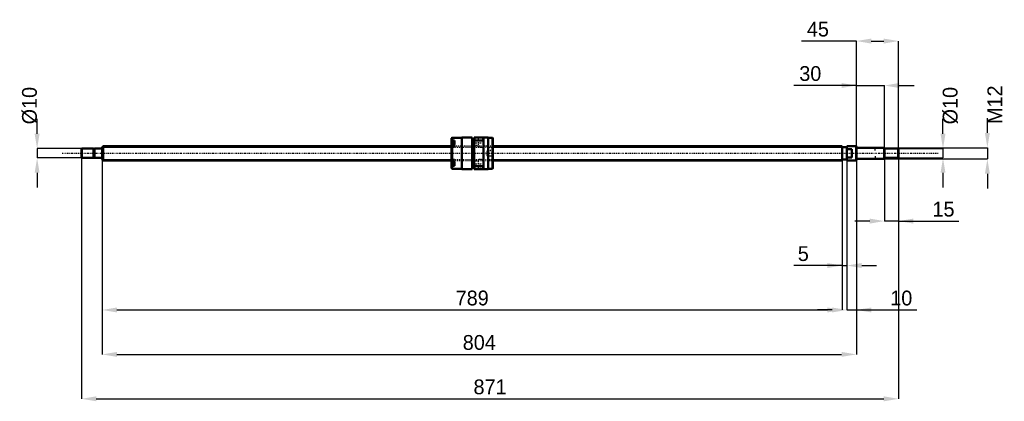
# Model space of a CAD drawing. Header units: millimetres. Extents: x -88 to 962, y -264 to 142.
import ezdxf

# ---------------------------------------------------------------- set-up
doc = ezdxf.new("R2010")
doc.units = ezdxf.units.MM
doc.linetypes.add('Center', pattern=[1.5, 0.45, -0.5, 0.05, -0.5])
doc.linetypes.add('Dashed', pattern=[2, 1, -1])
for name, color, linetype, lineweight in [('2d ConnectionPoints', 7, 'Continuous', 50), ('AM_0', 7, 'Continuous', 50), ('AM_4', 3, 'Continuous', 25), ('AM_5', 3, 'Continuous', 25), ('AM_7', 7, 'Center', 25), ('AM_9', 6, 'Dashed', 25)]:
    doc.layers.add(name, color=color, linetype=linetype, lineweight=lineweight)
doc.dimstyles.new('ISO-25', dxfattribs={"dimtxt": 2.5, "dimasz": 2.5, "dimexe": 1.25, "dimexo": 0.625, "dimtad": 1, "dimtxsty": 'Standard', "dimcen": 2.5, "dimadec": 0, "dimazin": 0, "dimtfac": 1, "dimtmove": 0, "dimatfit": 3, "dimfxl": 0, "dimarcsym": 0})

# ---------------------------------------------------------------- blocks, each defined once
blk = doc.blocks.new('1_BNK_1510_5_6G0_871LC5Y0_Nut_0_in_BNK1510_5_6G0_871LC5Y_416_50__0')
at = {"layer": 'AM_0'}
for p, q in [((373, 16.5), (372.5, 16)), ((372.5, 16), (372.5, -16)), ((372.5, 13.1), (373, 13.5)), ((375.5, 12.1), (372.8, 12.1)), ((383.5, 16.5), (373, 16.5)), ((373, 16.5), (373, 13.5)), ((375.5, 13.5), (373, 13.5)), ((375.5, 13.5), (375.5, 9.5)), ((394.5, 17), (383.5, 17)), ((383.5, 17), (383.5, -17)), ((394.5, 17), (394.5, -17)), ((396.5, 15.3), (394.5, 15.3)), ((411.5, 17), (396.5, 17)), ((396.5, 17), (396.5, -17)), ((396.5, 12.6), (397, 13.7)), ((397, 17), (397, 13.7)), ((397, 13.7), (406, 13.7)), ((406, 17), (406, 13.7)), ((406, 13.7), (406.5, 12.6)), ((406.5, 17), (406.5, -17)), ((411.5, 17), (411.5, -17)), ((416, 16.5), (411.5, 16.5)), ((416.5, 16), (416, 16.5)), ((416, 16.5), (416, -16.5)), ((416.5, 16), (416.5, -16)), ((373, 9.5), (372.5, 9.1)), ((375.5, 9.5), (373, 9.5)), ((373, 9.5), (373, -9.5)), ((372.5, -9.1), (373, -9.5)), ((375.5, -9.5), (373, -9.5)), ((375.5, -9.5), (375.5, -13.5)), ((373, -13.5), (372.5, -13.1)), ((372.5, -16), (373, -16.5)), ((372.8, -12.1), (375.5, -12.1)), ((375.5, -13.5), (373, -13.5)), ((373, -13.5), (373, -16.5)), ((373, -16.5), (383.5, -16.5)), ((383.5, -17), (394.5, -17)), ((394.5, -15.3), (396.5, -15.3)), ((397, -13.7), (396.5, -12.6)), ((396.5, -17), (411.5, -17)), ((397, -13.7), (397, -17)), ((406, -13.7), (397, -13.7)), ((406.5, -12.6), (406, -13.7)), ((406, -13.7), (406, -17)), ((411.5, -16.5), (416, -16.5)), ((416, -16.5), (416.5, -16))]:
    blk.add_line(p, q, dxfattribs=at)
for centre, start, end in [((372.8, 11.8), 90, 180), ((372.8, -11.8), 180, 270)]:
    blk.add_arc(centre, 0.275, start, end, dxfattribs=at)
at = {"layer": 'AM_4'}
for p, q in [((372.8, 12.1), (372.8, 9.3)), ((372.8, -9.3), (372.8, -12.1))]:
    blk.add_line(p, q, dxfattribs=at)
at = {"layer": 'AM_5', "linetype": 'Dashed'}
for p, q in [((410.8, 2.6), (411.5, 3)), ((416.5, 3), (411.5, 3)), ((411.5, 3), (411.5, -3)), ((410.8, -2.6), (411.5, -3)), ((416.5, -3), (411.5, -3))]:
    blk.add_line(p, q, dxfattribs=at)
at = {"layer": 'AM_7'}
for p, q in [((396, 11.3), (407, 11.3)), ((372.4, 9.4), (375.6, 9.4)), ((372.4, -9.4), (375.6, -9.4)), ((396, -11.3), (407, -11.3))]:
    blk.add_line(p, q, dxfattribs=at)
at = {"layer": 'AM_9'}
for p, q in [((375.5, 11.4), (372.5, 11.4)), ((374.4, 10.8), (372.5, 10.8)), ((374.4, 10.8), (374.4, 8)), ((401, 14), (396.5, 14)), ((406.5, 16), (401, 16)), ((401, 16), (401, 6.5)), ((374.4, 10.4), (372.5, 10.4)), ((374.4, 9.7), (372.5, 9.7)), ((374.4, 9), (372.5, 9)), ((374.4, 8.3), (372.5, 8.3)), ((374.4, 8), (372.5, 8)), ((416.5, 7.5), (372.5, 7.5)), ((375.5, 7.4), (372.5, 7.4)), ((372.5, 6.5), (375.5, 6.5)), ((372.8, 9.3), (372.8, 6.6)), ((372.8, 6.6), (375.5, 6.6)), ((375.5, 9.5), (375.5, 6.5)), ((396.5, 8.5), (401, 8.5)), ((401, 6.5), (406.5, 6.5)), ((410.5, 2.6), (409, 0)), ((409, 0), (410.5, -2.6)), ((416.1, 2.6), (410.5, 2.6)), ((410.5, 2.6), (410.5, -2.6)), ((416.5, 3), (416.1, 2.6)), ((416.1, 2.6), (416.1, -2.6)), ((375.5, -6.5), (372.5, -6.5)), ((375.5, -7.4), (372.5, -7.4)), ((372.5, -7.5), (416.5, -7.5)), ((374.4, -8), (372.5, -8)), ((374.4, -8.3), (372.5, -8.3)), ((374.4, -9), (372.5, -9)), ((374.4, -9.7), (372.5, -9.7)), ((374.4, -10.4), (372.5, -10.4)), ((375.5, -6.6), (372.8, -6.6)), ((372.8, -6.6), (372.8, -9.3)), ((374.4, -8), (374.4, -10.8)), ((375.5, -6.5), (375.5, -9.5)), ((401, -8.5), (396.5, -8.5)), ((406.5, -6.5), (401, -6.5)), ((401, -6.5), (401, -16)), ((410.5, -2.6), (416.1, -2.6)), ((416.1, -2.6), (416.5, -3)), ((374.4, -10.8), (372.5, -10.8)), ((375.5, -11.4), (372.5, -11.4)), ((396.5, -14), (401, -14)), ((401, -16), (406.5, -16))]:
    blk.add_line(p, q, dxfattribs=at)
for centre, start, end in [((372.8, 6.9), 180, 270), ((372.8, -6.9), 90, 180)]:
    blk.add_arc(centre, 0.275, start, end, dxfattribs=at)
blk = doc.blocks.new('2_BNK_1510_5_6G0_871LC5Y_Shaft_0_in_BNK1510_5_6G0_871LC5Y_416_50__0')
at = {"layer": 'AM_0'}
for p, q in [((-21.5, 5), (-22, 4.5)), ((-22, 4.5), (-22, -4.5)), ((-9.15, 5), (-21.5, 5)), ((-21.5, 5), (-21.5, -5)), ((-9.15, 5), (-9.15, -5)), ((-8, 4.8), (-9.15, 4.8)), ((-0.2, 5), (-8, 5)), ((-8, 5), (-8, -5)), ((0.92, 7.5), (0, 6.58)), ((0, 6.58), (0, -6.58)), ((372.5, 7.5), (0.92, 7.5)), ((0.92, 7.5), (0.92, -7.5)), ((789, 7.5), (416.5, 7.5)), ((789, 7.5), (789, -7.5)), ((794, 6.5), (789, 6.5)), ((794, 7.5), (794, -7.5)), ((803.8, 7.5), (794, 7.5)), ((799, 4.5), (794, 4.5)), ((799, 4.5), (799, -4.5)), ((804, 7.3), (803.8, 7.5)), ((803.8, 7.5), (803.8, -7.5)), ((804, 7.3), (804, -7.3)), ((833.5, 6), (804.2, 6)), ((834, 5.5), (833.5, 6)), ((833.5, 6), (833.5, -6)), ((834, 5.5), (834, -5.5)), ((848.5, 5), (834, 5)), ((849, 4.5), (848.5, 5)), ((848.5, 5), (848.5, -5)), ((849, 4.5), (849, -4.5)), ((-22, -4.5), (-21.5, -5)), ((-21.5, -5), (-9.15, -5)), ((-9.15, -4.8), (-8, -4.8)), ((-8, -5), (-0.2, -5)), ((0, -6.58), (0.92, -7.5)), ((0.92, -7.5), (372.5, -7.5)), ((416.5, -7.5), (789, -7.5)), ((789, -6.5), (794, -6.5)), ((794, -4.5), (799, -4.5)), ((794, -7.5), (803.8, -7.5)), ((803.8, -7.5), (804, -7.3)), ((804.2, -6), (833.5, -6)), ((833.5, -6), (834, -5.5)), ((834, -5), (848.5, -5)), ((848.5, -5), (849, -4.5))]:
    blk.add_line(p, q, dxfattribs=at)
for centre, start, end in [((-0.2, 5.2), 270, 0), ((804.2, 6.2), 180, 270), ((-0.2, -5.2), 360, 90), ((804.2, -6.2), 90, 180)]:
    blk.add_arc(centre, 0.2, start, end, dxfattribs=at)
at = {"layer": 'AM_4'}
for p, q in [((-0.2, 5), (-0.2, -5)), ((804.2, 6), (804.2, -6))]:
    blk.add_line(p, q, dxfattribs=at)
at = {"layer": 'AM_5'}
for p, q in [((0, 6.58), (372.5, 6.58)), ((416.5, 6.58), (789, 6.58)), ((789, 3.75), (789, 6.58)), ((834, 5.3865), (824, 5.3865)), ((824, 3), (824, 5.3865)), ((0, -6.58), (372.5, -6.58)), ((416.5, -6.58), (789, -6.58)), ((789, -3.75), (789, -6.58)), ((824, -3), (824, -5.3865)), ((834, -5.3865), (824, -5.3865))]:
    blk.add_line(p, q, dxfattribs=at)
at = {"layer": 'AM_5', "linetype": 'Dashed'}
for p, q in [((372.5, 6.58), (416.5, 6.58)), ((372.5, -6.58), (416.5, -6.58))]:
    blk.add_line(p, q, dxfattribs=at)
at = {"layer": 'AM_7'}
blk.add_line((-42.45, 0), (891.45, 0), dxfattribs=at)
at = {"layer": 'AM_9'}
for p, q in [((416.5, 7.5), (372.5, 7.5)), ((372.5, -7.5), (416.5, -7.5))]:
    blk.add_line(p, q, dxfattribs=at)
blk = doc.blocks.new('*D3')
at = {"layer": 'AM_5', "color": 0, "lineweight": -2}
for p, q in [((0, -6.58), (0, -166.91)), ((789, -6.58), (789, -166.91)), ((15.78, -166.91), (773.22, -166.91))]:
    blk.add_line(p, q, dxfattribs=at)
at = {"layer": 'AM_5', "color": 0}
for points in [[(15.78, -164.28), (15.78, -169.54), (0, -166.91)], [(773.22, -169.54), (773.22, -164.28), (789, -166.91)]]:
    blk.add_solid(points, dxfattribs=at)
at = {"layer": 'Defpoints', "color": 0}
for p in [(0, -6.58), (789, -6.58), (789, -166.91)]:
    blk.add_point(p, dxfattribs=at)
at = {"layer": 'AM_5', "color": 0, "insert": (394.5, -154.286), "char_height": 15.78, "attachment_point": 5}
blk.add_mtext('789', dxfattribs=at)
blk = doc.blocks.new('*D4')
at = {"layer": 'AM_5', "color": 0, "lineweight": -2}
for p, q in [((0, -6.58), (0, -214.25)), ((804, -7.3), (804, -214.25)), ((15.78, -214.25), (788.22, -214.25))]:
    blk.add_line(p, q, dxfattribs=at)
at = {"layer": 'AM_5', "color": 0}
for points in [[(15.78, -211.62), (15.78, -216.88), (0, -214.25)], [(788.22, -216.88), (788.22, -211.62), (804, -214.25)]]:
    blk.add_solid(points, dxfattribs=at)
at = {"layer": 'Defpoints', "color": 0}
for p in [(0, -6.58), (804, -7.3), (804, -214.25)]:
    blk.add_point(p, dxfattribs=at)
at = {"layer": 'AM_5', "color": 0, "insert": (402, -201.626), "char_height": 15.78, "attachment_point": 5}
blk.add_mtext('804', dxfattribs=at)
blk = doc.blocks.new('*D5')
at = {"layer": 'AM_5', "color": 0, "lineweight": -2}
for p, q in [((-22, -4.5), (-22, -261.59)), ((849, -4.5), (849, -261.59)), ((-6.22, -261.59), (833.22, -261.59))]:
    blk.add_line(p, q, dxfattribs=at)
at = {"layer": 'AM_5', "color": 0}
for points in [[(-6.22, -258.96), (-6.22, -264.22), (-22, -261.59)], [(833.22, -264.22), (833.22, -258.96), (849, -261.59)]]:
    blk.add_solid(points, dxfattribs=at)
at = {"layer": 'Defpoints', "color": 0}
for p in [(-22, -4.5), (849, -4.5), (849, -261.59)]:
    blk.add_point(p, dxfattribs=at)
at = {"layer": 'AM_5', "color": 0, "insert": (413.5, -248.966), "char_height": 15.78, "attachment_point": 5}
blk.add_mtext('871', dxfattribs=at)
blk = doc.blocks.new('*D6')
at = {"layer": 'AM_5', "color": 0, "lineweight": -2}
for p, q in [((834, -5.5), (834, -72.2)), ((849, -4.5), (849, -72.2)), ((818.2, -72.2), (802.4, -72.2)), ((849, -72.2), (834, -72.2)), ((849, -72.2), (913.3, -72.2)), ((864.8, -72.2), (880.6, -72.2))]:
    blk.add_line(p, q, dxfattribs=at)
at = {"layer": 'AM_5', "color": 0}
for points in [[(818.2, -74.9), (818.2, -69.6), (834, -72.2)], [(864.8, -69.6), (864.8, -74.9), (849, -72.2)]]:
    blk.add_solid(points, dxfattribs=at)
at = {"layer": 'Defpoints', "color": 0}
for p in [(834, -5.5), (849, -4.5), (834, -72.2)]:
    blk.add_point(p, dxfattribs=at)
at = {"layer": 'AM_5', "color": 0, "insert": (896.9, -59.6), "char_height": 15.78, "attachment_point": 5}
blk.add_mtext('15', dxfattribs=at)
blk = doc.blocks.new('*D7')
at = {"layer": 'AM_5', "color": 0, "lineweight": -2}
for p, q in [((804, 72.2), (737.4, 72.2)), ((788.2, 72.2), (772.4, 72.2)), ((804, -7.3), (804, 72.2)), ((804, 72.2), (834, 72.2)), ((834, -5.5), (834, 72.2)), ((849.8, 72.2), (865.6, 72.2))]:
    blk.add_line(p, q, dxfattribs=at)
at = {"layer": 'AM_5', "color": 0}
for points in [[(788.2, 69.6), (788.2, 74.9), (804, 72.2)], [(849.8, 74.9), (849.8, 69.6), (834, 72.2)]]:
    blk.add_solid(points, dxfattribs=at)
at = {"layer": 'Defpoints', "color": 0}
for p in [(834, 72.2), (804, -7.3), (834, -5.5)]:
    blk.add_point(p, dxfattribs=at)
at = {"layer": 'AM_5', "color": 0, "insert": (754.9, 84.9), "char_height": 15.78, "attachment_point": 5}
blk.add_mtext('30', dxfattribs=at)
blk = doc.blocks.new('*D8')
at = {"layer": 'AM_5', "color": 0, "lineweight": -2}
for p, q in [((804, 119.6), (745.5, 119.6)), ((804, -7.3), (804, 119.6)), ((819.8, 119.6), (833.2, 119.6)), ((849, -4.5), (849, 119.6))]:
    blk.add_line(p, q, dxfattribs=at)
at = {"layer": 'AM_5', "color": 0}
for points in [[(819.8, 122.2), (819.8, 116.9), (804, 119.6)], [(833.2, 116.9), (833.2, 122.2), (849, 119.6)]]:
    blk.add_solid(points, dxfattribs=at)
at = {"layer": 'Defpoints', "color": 0}
for p in [(849, 119.6), (804, -7.3), (849, -4.5)]:
    blk.add_point(p, dxfattribs=at)
at = {"layer": 'AM_5', "color": 0, "insert": (763, 132.2), "char_height": 15.78, "attachment_point": 5}
blk.add_mtext('45', dxfattribs=at)
blk = doc.blocks.new('*D9')
at = {"layer": 'AM_5', "color": 0, "lineweight": -2}
for p, q in [((794, -7.5), (794, -166.9)), ((804, -7.3), (804, -166.9)), ((778.2, -166.9), (762.4, -166.9)), ((794, -166.9), (804, -166.9)), ((804, -166.9), (868.3, -166.9)), ((819.8, -166.9), (835.6, -166.9))]:
    blk.add_line(p, q, dxfattribs=at)
at = {"layer": 'AM_5', "color": 0}
for points in [[(778.2, -169.5), (778.2, -164.3), (794, -166.9)], [(819.8, -164.3), (819.8, -169.5), (804, -166.9)]]:
    blk.add_solid(points, dxfattribs=at)
at = {"layer": 'Defpoints', "color": 0}
for p in [(794, -7.5), (804, -7.3), (804, -166.9)]:
    blk.add_point(p, dxfattribs=at)
at = {"layer": 'AM_5', "color": 0, "insert": (851.9, -154.3), "char_height": 15.78, "attachment_point": 5}
blk.add_mtext('10', dxfattribs=at)
blk = doc.blocks.new('*D10')
at = {"layer": 'AM_5', "color": 0, "lineweight": -2}
for p, q in [((789, -6.58), (789, -119.57)), ((794, -7.5), (794, -119.57)), ((789, -119.57), (737.452, -119.57)), ((773.22, -119.57), (757.44, -119.57)), ((789, -119.57), (794, -119.57)), ((809.78, -119.57), (825.56, -119.57))]:
    blk.add_line(p, q, dxfattribs=at)
at = {"layer": 'AM_5', "color": 0}
for points in [[(773.22, -122.2), (773.22, -116.94), (789, -119.57)], [(809.78, -116.94), (809.78, -122.2), (794, -119.57)]]:
    blk.add_solid(points, dxfattribs=at)
at = {"layer": 'Defpoints', "color": 0}
for p in [(789, -6.58), (794, -7.5), (794, -119.57)]:
    blk.add_point(p, dxfattribs=at)
at = {"layer": 'AM_5', "color": 0, "insert": (747.446, -106.946), "char_height": 15.78, "attachment_point": 5}
blk.add_mtext('5', dxfattribs=at)
blk = doc.blocks.new('*D11')
at = {"layer": 'AM_5', "color": 0, "lineweight": -2}
for p, q in [((896.34, 20.78), (896.34, 36.56)), ((848.5, 5), (896.34, 5)), ((896.34, 5), (896.34, -5)), ((848.5, -5), (896.34, -5)), ((896.34, -20.78), (896.34, -36.56))]:
    blk.add_line(p, q, dxfattribs=at)
at = {"layer": 'AM_5', "color": 0}
for points in [[(893.71, 20.78), (898.97, 20.78), (896.34, 5)], [(898.97, -20.78), (893.71, -20.78), (896.34, -5)]]:
    blk.add_solid(points, dxfattribs=at)
at = {"layer": 'Defpoints', "color": 0}
for p in [(848.5, 5), (848.5, -5), (896.34, -5)]:
    blk.add_point(p, dxfattribs=at)
at = {"layer": 'AM_5', "color": 0, "insert": (904.23, 50.762), "char_height": 15.78, "attachment_point": 5, "rotation": 90}
blk.add_mtext('Ø10', dxfattribs=at)
blk = doc.blocks.new('*D12')
at = {"layer": 'AM_5', "color": 0, "lineweight": -2}
for p, q in [((943.68, 21.78), (943.68, 37.56)), ((833.5, 6), (943.68, 6)), ((943.68, 6), (943.68, -6)), ((833.5, -6), (943.68, -6)), ((943.68, -21.78), (943.68, -37.56))]:
    blk.add_line(p, q, dxfattribs=at)
at = {"layer": 'AM_5', "color": 0}
for points in [[(941.05, 21.78), (946.31, 21.78), (943.68, 6)], [(946.31, -21.78), (941.05, -21.78), (943.68, -6)]]:
    blk.add_solid(points, dxfattribs=at)
at = {"layer": 'Defpoints', "color": 0}
for p in [(833.5, 6), (833.5, -6), (943.68, -6)]:
    blk.add_point(p, dxfattribs=at)
at = {"layer": 'AM_5', "color": 0, "insert": (951.57, 51.762), "char_height": 15.78, "attachment_point": 5, "rotation": 90}
blk.add_mtext('M12', dxfattribs=at)
blk = doc.blocks.new('*D13')
at = {"layer": 'AM_5', "color": 0, "lineweight": -2}
for p, q in [((-69.34, 20.78), (-69.34, 36.56)), ((-21.5, 5), (-69.34, 5)), ((-69.34, 5), (-69.34, -5)), ((-21.5, -5), (-69.34, -5)), ((-69.34, -20.78), (-69.34, -36.56))]:
    blk.add_line(p, q, dxfattribs=at)
at = {"layer": 'AM_5', "color": 0}
for points in [[(-71.97, 20.78), (-66.71, 20.78), (-69.34, 5)], [(-66.71, -20.78), (-71.97, -20.78), (-69.34, -5)]]:
    blk.add_solid(points, dxfattribs=at)
at = {"layer": 'Defpoints', "color": 0}
for p in [(-21.5, 5), (-69.34, -5), (-21.5, -5)]:
    blk.add_point(p, dxfattribs=at)
at = {"layer": 'AM_5', "color": 0, "insert": (-77.23, 50.762), "char_height": 15.78, "attachment_point": 5, "rotation": 90}
blk.add_mtext('Ø10', dxfattribs=at)

msp = doc.modelspace()

# ---------------------------------------------------------------- linework, layer by layer
at = {"layer": '2d ConnectionPoints'}
for p in [(0, 0), (799, 0)]:
    msp.add_point(p, dxfattribs=at)

# ---------------------------------------------------------------- block references
for name in ['1_BNK_1510_5_6G0_871LC5Y0_Nut_0_in_BNK1510_5_6G0_871LC5Y_416_50__0', '2_BNK_1510_5_6G0_871LC5Y_Shaft_0_in_BNK1510_5_6G0_871LC5Y_416_50__0']:
    msp.add_blockref(name, (0, 0))

# ---------------------------------------------------------------- dimensions: what is measured, and where the dimension line sits
at = {"layer": 'AM_5'}
for base, p1, p2, text, picture, middle in [((849, 119.57), (804, -7.3), (849, -4.5), '45', '*D8', (762.972, 119.57)), ((834, 72.23), (804, -7.3), (834, -5.5), '30', '*D7', (754.932, 72.23)), ((849, -261.59), (-22, -4.5), (849, -4.5), '871', '*D5', (413.5, -261.59)), ((789, -166.91), (0, -6.58), (789, -6.58), '789', '*D3', (394.5, -166.91)), ((804, -214.25), (0, -6.58), (804, -7.3), '804', '*D4', (402, -214.25)), ((794, -119.57), (789, -6.58), (794, -7.5), '5', '*D10', (747.446, -119.57)), ((804, -166.91), (794, -7.5), (804, -7.3), '10', '*D9', (851.941, -166.91)), ((834, -72.23), (849, -4.5), (834, -5.5), '15', '*D6', (896.941, -72.23))]:
    dim = msp.add_linear_dim(base=base, p1=p1, p2=p2, text=text, dimstyle='ISO-25', override={"dimtxt": 15.78, "dimasz": 15.78, "dimexe": 0, "dimexo": 0, "dimgap": 4.734}, dxfattribs=at)
    dim.commit()
    dim.dimension.update_dxf_attribs({"geometry": picture, "text_midpoint": middle, "dimtype": 160})
for base, p1, p2, text, picture, middle in [((943.68, -6), (833.5, 6), (833.5, -6), 'M12', '*D12', (951.57, 51.762)), ((-69.34, -5), (-21.5, 5), (-21.5, -5), 'Ø10', '*D13', (-77.23, 50.762)), ((896.34, -5), (848.5, 5), (848.5, -5), 'Ø10', '*D11', (904.23, 50.762))]:
    dim = msp.add_linear_dim(base=base, p1=p1, p2=p2, angle=90, text=text, dimstyle='ISO-25', override={"dimtxt": 15.78, "dimasz": 15.78, "dimexe": 0, "dimexo": 0, "dimgap": 4.734}, dxfattribs=at)
    dim.commit()
    dim.dimension.update_dxf_attribs({"geometry": picture, "text_midpoint": middle, "dimtype": 160, "text_rotation": 90})

doc.saveas('drawing.dxf')
